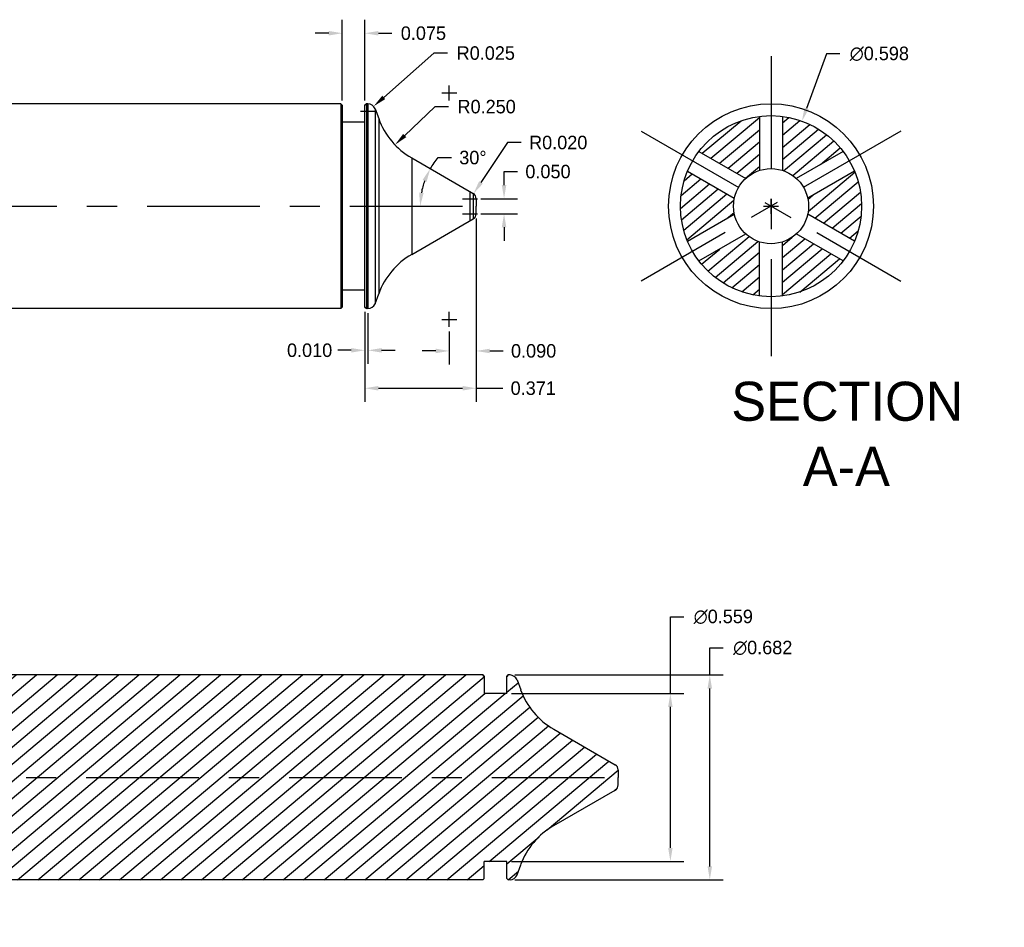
# Model space of a CAD drawing. Extents: x -1.01 to 5.54, y 13.94 to 17.39.
# Tile 2 of 2: x 2.27 to 5.54, y 14.2 to 17.22. Entities that reach past the tile are written whole.
import ezdxf

# ---------------------------------------------------------------- set-up
doc = ezdxf.new("R2010")
doc.units = 0
doc.header["$LTSCALE"] = 0.5
doc.header["$MEASUREMENT"] = 0
doc.linetypes.add('CENTER2', pattern=[1.125, 0.75, -0.125, 0.125, -0.125])
doc.layers.get('Defpoints').update_dxf_attribs({"linetype": 'CONTINUOUS'})
for name, color, linetype in [('Center', 1, 'CENTER2'), ('Dimension', 6, 'CONTINUOUS'), ('Object', 5, 'CONTINUOUS'), ('Object_hatch', 5, 'CONTINUOUS'), ('Section_Text', 2, 'CONTINUOUS')]:
    doc.layers.add(name, color=color, linetype=linetype)
doc.dimstyles.get("Standard").update_dxf_attribs({"dimtxt": 0.18, "dimasz": 0.18, "dimexe": 0.18, "dimexo": 0.0625, "dimgap": 0.09, "dimtad": 0, "dimtih": 1, "dimtoh": 1, "dimdec": 3, "dimzin": 0, "dimdsep": 46, "dimtxsty": 'Standard', "dimcen": 0.09, "dimadec": 0, "dimazin": 0, "dimtfac": 1, "dimtdec": 4, "dimtofl": 0, "dimtmove": 0, "dimatfit": 3, "dimfxl": 1, "dimtolj": 1, "dimtzin": 0, "dimarcsym": 0})

# ---------------------------------------------------------------- blocks, each defined once
blk = doc.blocks.new('*D21')
at = {"layer": 'Defpoints', "color": 0}
for p in [(3.8878, 14.9755), (3.8878, 14.4165), (4.4323, 14.4165)]:
    blk.add_point(p, dxfattribs=at)
at = {"layer": 'Dimension', "color": 0, "lineweight": -2}
for p, q in [((4.4323, 14.9755), (4.4323, 15.2305)), ((4.4323, 15.2305), (4.4773, 15.2305)), ((3.9034, 14.9755), (4.4773, 14.9755)), ((4.4323, 14.4615), (4.4323, 14.9305)), ((3.9034, 14.4165), (4.4773, 14.4165))]:
    blk.add_line(p, q, dxfattribs=at)
at = {"layer": 'Dimension', "color": 0}
for points in [[(4.4248, 14.9305), (4.4398, 14.9305), (4.4323, 14.9755)], [(4.4248, 14.4615), (4.4398, 14.4615), (4.4323, 14.4165)]]:
    blk.add_solid(points, dxfattribs=at)
at = {"layer": 'Dimension', "color": 0, "insert": (4.6085, 15.2305), "char_height": 0.045, "attachment_point": 5}
blk.add_mtext('\\A1;∅0.559', dxfattribs=at)
blk = doc.blocks.new('*D22')
at = {"layer": 'Defpoints', "color": 0}
for p in [(3.8984, 15.037), (3.8984, 14.355), (4.5635, 14.355)]:
    blk.add_point(p, dxfattribs=at)
at = {"layer": 'Dimension', "color": 0, "lineweight": -2}
for p, q in [((4.5635, 15.037), (4.5635, 15.127)), ((4.5635, 15.127), (4.6085, 15.127)), ((3.914, 15.037), (4.6085, 15.037)), ((4.5635, 14.4), (4.5635, 14.992)), ((3.914, 14.355), (4.6085, 14.355))]:
    blk.add_line(p, q, dxfattribs=at)
at = {"layer": 'Dimension', "color": 0}
for points in [[(4.556, 14.992), (4.571, 14.992), (4.5635, 15.037)], [(4.556, 14.4), (4.571, 14.4), (4.5635, 14.355)]]:
    blk.add_solid(points, dxfattribs=at)
at = {"layer": 'Dimension', "color": 0, "insert": (4.7398, 15.127), "char_height": 0.045, "attachment_point": 5}
blk.add_mtext('\\A1;∅0.682', dxfattribs=at)
blk = doc.blocks.new('*D23')
at = {"layer": 'Defpoints', "color": 0}
for p in [(3.7657, 16.6226), (3.7768, 16.6392)]:
    blk.add_point(p, dxfattribs=at)
at = {"layer": 'Dimension', "color": 0, "lineweight": -2}
for p, q in [((3.8902, 16.8093), (3.8018, 16.6767)), ((3.9352, 16.8093), (3.8902, 16.8093)), ((3.7407, 16.6226), (3.7907, 16.6226)), ((3.7657, 16.5976), (3.7657, 16.6476))]:
    blk.add_line(p, q, dxfattribs=at)
at = {"layer": 'Dimension', "color": 0}
blk.add_solid([(3.7956, 16.6808), (3.808, 16.6725), (3.7768, 16.6392)], dxfattribs=at)
at = {"layer": 'Dimension', "color": 0, "insert": (4.0589, 16.8093), "char_height": 0.045, "attachment_point": 5}
blk.add_mtext('\\A1;R0.020', dxfattribs=at)
blk = doc.blocks.new('*D24')
at = {"layer": 'Defpoints', "color": 0}
for p in [(3.5711, 16.7581), (3.6031, 16.641), (3.7757, 16.6399), (-0.6849, 16.5976), (3.7857, 16.5976)]:
    blk.add_point(p, dxfattribs=at)
at = {"layer": 'Dimension', "color": 0, "lineweight": -2}
blk.add_line((3.6587, 16.7592), (3.7037, 16.7592), dxfattribs=at)
for start, end in [(139.6607, 150), (160.3393, 169.6607)]:
    blk.add_arc((3.849, 16.5976), 0.2497, start, end, dxfattribs=at)
at = {"layer": 'Dimension', "color": 0}
for points in [[(3.6071, 16.6848), (3.6207, 16.6785), (3.6328, 16.7225)], [(3.6109, 16.6417), (3.5959, 16.6431), (3.5993, 16.5976)]]:
    blk.add_solid(points, dxfattribs=at)
at = {"layer": 'Dimension', "color": 0, "insert": (3.775, 16.7592), "char_height": 0.045, "attachment_point": 5}
blk.add_mtext('\\A1;30°', dxfattribs=at)
blk = doc.blocks.new('*D25')
at = {"layer": 'Defpoints', "color": 0}
for p in [(3.6961, 16.9746), (3.5153, 16.8019)]:
    blk.add_point(p, dxfattribs=at)
at = {"layer": 'Dimension', "color": 0, "lineweight": -2}
for p, q in [((3.6481, 16.9288), (3.5479, 16.833)), ((3.6931, 16.9288), (3.6481, 16.9288))]:
    blk.add_line(p, q, dxfattribs=at)
at = {"layer": 'Dimension', "color": 0}
blk.add_solid([(3.5427, 16.8384), (3.553, 16.8275), (3.5153, 16.8019)], dxfattribs=at)
at = {"layer": 'Dimension', "color": 0, "insert": (3.8206, 16.9288), "char_height": 0.045, "attachment_point": 5}
blk.add_mtext('\\A1;R0.250', dxfattribs=at)
blk = doc.blocks.new('*D26')
at = {"layer": 'Defpoints', "color": 0}
for p in [(3.7857, 16.5726), (3.6961, 16.1956), (3.6961, 16.1157)]:
    blk.add_point(p, dxfattribs=at)
at = {"layer": 'Dimension', "color": 0, "lineweight": -2}
for p, q in [((3.7857, 16.557), (3.7857, 16.0707)), ((3.6961, 16.18), (3.6961, 16.0707)), ((3.6511, 16.1157), (3.6061, 16.1157)), ((3.8307, 16.1157), (3.8757, 16.1157))]:
    blk.add_line(p, q, dxfattribs=at)
at = {"layer": 'Dimension', "color": 0}
for points in [[(3.6511, 16.1232), (3.6511, 16.1082), (3.6961, 16.1157)], [(3.8307, 16.1232), (3.8307, 16.1082), (3.7857, 16.1157)]]:
    blk.add_solid(points, dxfattribs=at)
at = {"layer": 'Dimension', "color": 0, "insert": (3.977, 16.1157), "char_height": 0.045, "attachment_point": 5}
blk.add_mtext('\\A1;0.090', dxfattribs=at)
blk = doc.blocks.new('*D27')
at = {"layer": 'Defpoints', "color": 0}
for p in [(3.7857, 16.6226), (3.7857, 16.5726), (3.8786, 16.5726)]:
    blk.add_point(p, dxfattribs=at)
at = {"layer": 'Dimension', "color": 0, "lineweight": -2}
for p, q in [((3.8786, 16.6676), (3.8786, 16.7126)), ((3.8786, 16.7126), (3.9236, 16.7126)), ((3.8014, 16.6226), (3.9236, 16.6226)), ((3.8014, 16.5726), (3.9236, 16.5726)), ((3.8786, 16.5276), (3.8786, 16.4826))]:
    blk.add_line(p, q, dxfattribs=at)
at = {"layer": 'Dimension', "color": 0}
for points in [[(3.8711, 16.6676), (3.8861, 16.6676), (3.8786, 16.6226)], [(3.8711, 16.5276), (3.8861, 16.5276), (3.8786, 16.5726)]]:
    blk.add_solid(points, dxfattribs=at)
at = {"layer": 'Dimension', "color": 0, "insert": (4.0248, 16.7126), "char_height": 0.045, "attachment_point": 5}
blk.add_mtext('\\A1;0.050', dxfattribs=at)
blk = doc.blocks.new('*D28')
at = {"layer": 'Defpoints', "color": 0}
for p in [(3.4444, 16.9301), (3.4256, 16.9136)]:
    blk.add_point(p, dxfattribs=at)
at = {"layer": 'Dimension', "color": 0, "lineweight": -2}
for p, q in [((3.6453, 17.1071), (3.4782, 16.9599)), ((3.6903, 17.1071), (3.6453, 17.1071)), ((3.4256, 16.8886), (3.4256, 16.9386)), ((3.4006, 16.9136), (3.4506, 16.9136))]:
    blk.add_line(p, q, dxfattribs=at)
at = {"layer": 'Dimension', "color": 0}
blk.add_solid([(3.4732, 16.9655), (3.4831, 16.9542), (3.4444, 16.9301)], dxfattribs=at)
at = {"layer": 'Dimension', "color": 0, "insert": (3.8178, 17.1071), "char_height": 0.045, "attachment_point": 5}
blk.add_mtext('\\A1;R0.025', dxfattribs=at)
blk = doc.blocks.new('*D29')
at = {"layer": 'Defpoints', "color": 0}
for p in [(3.7857, 16.5726), (3.4151, 16.2616), (3.7857, 15.9915)]:
    blk.add_point(p, dxfattribs=at)
at = {"layer": 'Dimension', "color": 0, "lineweight": -2}
for p, q in [((3.7857, 16.557), (3.7857, 15.9465)), ((3.4151, 16.246), (3.4151, 15.9465)), ((3.4601, 15.9915), (3.7407, 15.9915)), ((3.7857, 15.9915), (3.8744, 15.9915))]:
    blk.add_line(p, q, dxfattribs=at)
at = {"layer": 'Dimension', "color": 0}
for points in [[(3.4601, 15.999), (3.4601, 15.984), (3.4151, 15.9915)], [(3.7407, 15.999), (3.7407, 15.984), (3.7857, 15.9915)]]:
    blk.add_solid(points, dxfattribs=at)
at = {"layer": 'Dimension', "color": 0, "insert": (3.9757, 15.9915), "char_height": 0.045, "attachment_point": 5}
blk.add_mtext('\\A1;0.371', dxfattribs=at)
blk = doc.blocks.new('*D30')
at = {"layer": 'Defpoints', "color": 0}
for p in [(3.4151, 16.2616), (3.4256, 16.2566), (3.4256, 16.1178)]:
    blk.add_point(p, dxfattribs=at)
at = {"layer": 'Dimension', "color": 0, "lineweight": -2}
for p, q in [((3.4151, 16.246), (3.4151, 16.0728)), ((3.4256, 16.241), (3.4256, 16.0728)), ((3.3701, 16.1178), (3.3251, 16.1178)), ((3.4706, 16.1178), (3.5156, 16.1178))]:
    blk.add_line(p, q, dxfattribs=at)
at = {"layer": 'Dimension', "color": 0}
for points in [[(3.3701, 16.1253), (3.3701, 16.1103), (3.4151, 16.1178)], [(3.4706, 16.1253), (3.4706, 16.1103), (3.4256, 16.1178)]]:
    blk.add_solid(points, dxfattribs=at)
at = {"layer": 'Dimension', "color": 0, "insert": (3.2313, 16.1178), "char_height": 0.045, "attachment_point": 5}
blk.add_mtext('\\A1;0.010', dxfattribs=at)
blk = doc.blocks.new('*D31')
at = {"layer": 'Defpoints', "color": 0}
for p in [(3.4151, 17.1734), (3.3401, 16.9336), (3.4151, 16.9336)]:
    blk.add_point(p, dxfattribs=at)
at = {"layer": 'Dimension', "color": 0, "lineweight": -2}
for p, q in [((3.3401, 16.9492), (3.3401, 17.2184)), ((3.4151, 16.9492), (3.4151, 17.2184)), ((3.2951, 17.1734), (3.2501, 17.1734)), ((3.4601, 17.1734), (3.5051, 17.1734))]:
    blk.add_line(p, q, dxfattribs=at)
at = {"layer": 'Dimension', "color": 0}
for points in [[(3.2951, 17.1809), (3.2951, 17.1659), (3.3401, 17.1734)], [(3.4601, 17.1809), (3.4601, 17.1659), (3.4151, 17.1734)]]:
    blk.add_solid(points, dxfattribs=at)
at = {"layer": 'Dimension', "color": 0, "insert": (3.6101, 17.1734), "char_height": 0.045, "attachment_point": 5}
blk.add_mtext('\\A1;0.075', dxfattribs=at)
blk = doc.blocks.new('*D32')
at = {"layer": 'Defpoints', "color": 0}
for p in [(4.8704, 16.8808), (4.6643, 16.3143)]:
    blk.add_point(p, dxfattribs=at)
at = {"layer": 'Dimension', "color": 0, "lineweight": -2}
for p, q in [((4.9518, 17.1047), (4.8858, 16.9231)), ((4.9968, 17.1047), (4.9518, 17.1047)), ((4.7674, 16.5726), (4.7674, 16.6226)), ((4.7424, 16.5976), (4.7924, 16.5976))]:
    blk.add_line(p, q, dxfattribs=at)
at = {"layer": 'Dimension', "color": 0}
blk.add_solid([(4.8787, 16.9257), (4.8928, 16.9206), (4.8704, 16.8808)], dxfattribs=at)
at = {"layer": 'Dimension', "color": 0, "insert": (5.128, 17.1047), "char_height": 0.045, "attachment_point": 5}
blk.add_mtext('\\A1;∅0.598', dxfattribs=at)
blk = doc.blocks.new('*D33')
at = {"layer": 'Defpoints', "color": 0}
for p in [(1.3302, 15.037), (1.3545, 14.995), (0.971, 14.8984), (-0.2122, 14.696), (4.2585, 14.696)]:
    blk.add_point(p, dxfattribs=at)
at = {"layer": 'Dimension', "color": 0, "lineweight": -2}
blk.add_line((1.3224, 15.0506), (1.2087, 15.2475), dxfattribs=at)
for start, end in [(124.3582, 129.8612), (142.0113, 175.6418)]:
    blk.add_arc((1.5271, 14.696), 0.5917, start, end, dxfattribs=at)
at = {"layer": 'Dimension', "color": 0}
for points in [[(1.1891, 15.1909), (1.1971, 15.1782), (1.2312, 15.2085)], [(0.9446, 14.7407), (0.9296, 14.7413), (0.9354, 14.696)]]:
    blk.add_solid(points, dxfattribs=at)
at = {"layer": 'Dimension', "color": 0, "insert": (1.0997, 15.1052), "char_height": 0.045, "attachment_point": 5}
blk.add_mtext('\\A1;60°', dxfattribs=at)

msp = doc.modelspace()

# ---------------------------------------------------------------- hatches: boundary and pattern name
at = {"layer": 'Object'}
h = msp.add_hatch(dxfattribs=at)
h.set_pattern_fill('ANSI31', color=256, scale=0.35, angle=355, style=0)
h.set_pattern_definition([(40, (0, 0.238164), (-0.02812196, 0.03351444), [])])
h.paths.add_polyline_path([(1.354, 14.9959), (1.3302, 15.037), (1.3095, 15.037), (1.3045, 15.032), (1.3045, 14.9755), (1.2295, 14.9755), (1.2295, 15.032), (1.2245, 15.037), (0.8395, 15.037), (0.8395, 15.0305), (0.7995, 15.0305, -0.414214), (0.7695, 15.0605), (0.7695, 15.125, 0.414214), (0.6995, 15.195), (0.6545, 15.195), (0.6495, 15.19), (0.6495, 15.0996), (0.5395, 15.0996), (0.5395, 15.19), (0.5345, 15.195), (0.4995, 15.195, 0.414214), (0.4195, 15.115), (0.4195, 15.0301, -0.414214), (0.3895, 15.0001), (0.3495, 15.0001), (0.3495, 15.007), (-0.0195, 15.007), (-0.0245, 15.002), (-0.0245, 14.9445), (-0.0995, 14.9445), (-0.0995, 15.002), (-0.1045, 15.007), (-0.1348, 15.007), (-0.1395, 15.0022), (-0.1395, 14.851), (-0.1095, 14.821), (1.354, 14.821)])
h.paths.add_polyline_path([(1.354, 14.571), (-0.1095, 14.571), (-0.1395, 14.541), (-0.1395, 14.3898), (-0.1348, 14.3851), (-0.1045, 14.3851), (-0.0995, 14.3901), (-0.0995, 14.4476), (-0.0245, 14.4476), (-0.0245, 14.3901), (-0.0195, 14.3851), (0.3495, 14.3851), (0.3495, 14.3919), (0.3895, 14.3919, -0.414214), (0.4195, 14.3619), (0.4195, 14.277, 0.414214), (0.4995, 14.197), (0.5345, 14.197), (0.5395, 14.202), (0.5395, 14.2925), (0.6495, 14.2925), (0.6495, 14.202), (0.6545, 14.197), (0.6995, 14.197, 0.414214), (0.7695, 14.267), (0.7695, 14.3315, -0.414214), (0.7995, 14.3615), (0.8395, 14.3615), (0.8395, 14.355), (1.2245, 14.355), (1.2295, 14.36), (1.2295, 14.4165), (1.3045, 14.4165), (1.3045, 14.36), (1.3095, 14.355), (1.3302, 14.355), (1.354, 14.3962)])
h.paths.add_polyline_path([(4.0438, 14.5355), (4.2485, 14.6537, 0.267949), (4.2585, 14.671), (4.2585, 14.696), (1.5041, 14.696), (1.43, 14.5726), (1.43, 14.3962), (1.4537, 14.355), (1.4745, 14.355), (1.4795, 14.36), (1.4795, 14.4165), (1.5545, 14.4165), (1.5545, 14.36), (1.5595, 14.355), (3.8078, 14.355), (3.8128, 14.36), (3.8128, 14.4165), (3.8878, 14.4165), (3.8878, 14.36), (3.8928, 14.355), (3.8984, 14.355, 0.315299), (3.9218, 14.3715), (3.9339, 14.4045, -0.176327)])
h.paths.add_polyline_path([(3.9339, 14.9875), (3.9218, 15.0206, 0.315299), (3.8984, 15.037), (3.8928, 15.037), (3.8878, 15.032), (3.8878, 14.9755), (3.8128, 14.9755), (3.8128, 15.032), (3.8078, 15.037), (1.5595, 15.037), (1.5545, 15.032), (1.5545, 14.9755), (1.4795, 14.9755), (1.4795, 15.032), (1.4745, 15.037), (1.4537, 15.037), (1.43, 14.9959), (1.43, 14.8194), (1.5041, 14.696), (4.2585, 14.696), (4.2585, 14.721, 0.267949), (4.2485, 14.7383), (4.0438, 14.8565, -0.176327)])
at = {"layer": 'Object_hatch'}
h = msp.add_hatch(dxfattribs=at)
h.set_pattern_fill('ANSI31', color=256, scale=0.25, angle=355, style=0)
h.set_pattern_definition([(40, (0.15443, 4e-15), (-0.020087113, 0.02393889), [])])
h.paths.add_polyline_path([(4.7294, 16.8966, 0.201246), (4.5274, 16.78), (4.6832, 16.69, -0.107769), (4.7294, 16.7167)])
h.paths.add_polyline_path([(4.8054, 16.8966), (4.8054, 16.7167, -0.107769), (4.8515, 16.69), (5.0073, 16.78, 0.201246)])
h.paths.add_polyline_path([(5.0453, 16.481, 0.099624), (5.0688, 16.5976, 0.099624), (5.0453, 16.7142), (4.8895, 16.6242, -0.053729), (4.8924, 16.5976, -0.053729), (4.8895, 16.571)])
h.paths.add_polyline_path([(4.8515, 16.5051, -0.107769), (4.8054, 16.4785), (4.8054, 16.2986, 0.201246), (5.0073, 16.4152)])
h.paths.add_polyline_path([(4.7294, 16.4785, -0.107769), (4.6832, 16.5051), (4.5274, 16.4152, 0.201246), (4.7294, 16.2986)])
h.paths.add_polyline_path([(4.4894, 16.7142, 0.099624), (4.466, 16.5976, 0.099624), (4.4894, 16.481), (4.6452, 16.571, -0.053729), (4.6424, 16.5976, -0.053729), (4.6452, 16.6242)])

# ---------------------------------------------------------------- linework, layer by layer
at = {"layer": 'Center'}
for p, q in [((4.7674, 17.0966), (4.7674, 16.0986)), ((3.6961, 16.9496), (3.6961, 16.9996)), ((3.6711, 16.9746), (3.7211, 16.9746)), ((4.3352, 16.8471), (5.1995, 16.3481)), ((5.1995, 16.8471), (4.3352, 16.3481)), ((-0.6849, 16.5976), (3.7857, 16.5976)), ((3.7657, 16.5476), (3.7657, 16.5976)), ((3.7407, 16.5726), (3.7907, 16.5726)), ((3.6961, 16.1956), (3.6961, 16.2456)), ((3.6711, 16.2206), (3.7211, 16.2206)), ((-0.2122, 14.696), (4.2585, 14.696))]:
    msp.add_line(p, q, dxfattribs=at)
at = {"layer": 'Object'}
for p, q in [((3.3351, 16.9386), (1.0867, 16.9386)), ((3.3351, 16.9386), (3.3401, 16.9336)), ((3.3401, 16.9336), (3.3351, 16.9386)), ((3.3351, 16.9386), (3.3351, 16.2566)), ((3.3401, 16.9336), (3.3401, 16.2616)), ((3.4151, 16.9336), (3.4201, 16.9386)), ((3.4201, 16.9386), (3.4151, 16.9336)), ((3.4151, 16.2616), (3.4151, 16.9336)), ((3.4256, 16.9386), (3.4201, 16.9386)), ((3.4256, 16.9386), (3.4201, 16.9386)), ((3.4201, 16.9386), (3.4201, 16.2566)), ((3.4256, 16.9386), (3.4256, 16.2566)), ((3.4491, 16.9221), (3.4612, 16.8891)), ((3.4491, 16.9221), (3.4491, 16.273)), ((3.4612, 16.8891), (3.4612, 16.3061)), ((4.7294, 16.8966), (4.7294, 16.7167)), ((4.8054, 16.8966), (4.8054, 16.7167)), ((3.4151, 16.8771), (3.3401, 16.8771)), ((3.5711, 16.7581), (3.7757, 16.6399)), ((3.5711, 16.7581), (3.5711, 16.4371)), ((4.5274, 16.78), (4.6832, 16.69)), ((5.0073, 16.78), (4.8515, 16.69)), ((4.4894, 16.7142), (4.6452, 16.6242)), ((5.0453, 16.7142), (4.8895, 16.6242)), ((3.4256, 16.2566), (3.4256, 16.6424)), ((3.7757, 16.6399), (3.7757, 16.5553)), ((3.7857, 16.6226), (3.7857, 16.5976)), ((3.7857, 16.5726), (3.7857, 16.5976)), ((3.5711, 16.4371), (3.7757, 16.5553)), ((4.4894, 16.481), (4.6452, 16.571)), ((5.0453, 16.481), (4.8895, 16.571)), ((4.5274, 16.4152), (4.6832, 16.5051)), ((5.0073, 16.4152), (4.8515, 16.5051)), ((4.7294, 16.2986), (4.7294, 16.4785)), ((4.8054, 16.2986), (4.8054, 16.4785)), ((3.4151, 16.3181), (3.3401, 16.3181)), ((3.4491, 16.273), (3.4612, 16.3061)), ((3.3351, 16.2566), (3.3401, 16.2616)), ((3.3401, 16.2616), (3.3351, 16.2566)), ((3.4151, 16.2616), (3.4201, 16.2566)), ((3.4201, 16.2566), (3.4151, 16.2616)), ((3.3351, 16.2566), (1.0867, 16.2566)), ((3.4256, 16.2566), (3.4201, 16.2566)), ((3.4256, 16.2566), (3.4201, 16.2566)), ((3.8078, 15.037), (1.5595, 15.037)), ((3.8078, 15.037), (3.8128, 15.032)), ((3.8128, 15.032), (3.8078, 15.037)), ((3.8128, 15.032), (3.8128, 14.9755)), ((3.8878, 15.032), (3.8928, 15.037)), ((3.8928, 15.037), (3.8878, 15.032)), ((3.8878, 14.9755), (3.8878, 15.032)), ((3.8984, 15.037), (3.8928, 15.037)), ((3.8984, 15.037), (3.8928, 15.037)), ((3.9218, 15.0206), (3.9339, 14.9875)), ((3.8878, 14.9755), (3.8128, 14.9755)), ((4.0438, 14.8565), (4.2485, 14.7383)), ((4.2585, 14.721), (4.2585, 14.696)), ((4.2585, 14.671), (4.2585, 14.696)), ((4.0438, 14.5355), (4.2485, 14.6537)), ((3.8878, 14.4165), (3.8128, 14.4165)), ((3.8128, 14.36), (3.8128, 14.4165)), ((3.8878, 14.36), (3.8878, 14.4165)), ((3.9218, 14.3715), (3.9339, 14.4045)), ((3.8078, 14.355), (3.8128, 14.36)), ((3.8128, 14.36), (3.8078, 14.355)), ((3.8878, 14.36), (3.8928, 14.355)), ((3.8928, 14.355), (3.8878, 14.36)), ((3.8078, 14.355), (1.5595, 14.355)), ((3.8984, 14.355), (3.8928, 14.355)), ((3.8984, 14.355), (3.8928, 14.355))]:
    msp.add_line(p, q, dxfattribs=at)
for radius in [0.341, 0.3014, 0.125]:
    msp.add_circle((4.7674, 16.5976), radius, dxfattribs=at)
for centre, radius, start, end in [((3.4256, 16.9136), 0.025, 20, 90), ((3.6961, 16.9746), 0.25, 200, 240), ((3.7657, 16.6226), 0.02, 0, 60), ((3.7657, 16.5726), 0.02, 300, 0), ((3.6961, 16.2206), 0.25, 120, 160), ((3.4256, 16.2816), 0.025, 270, 340), ((3.8984, 15.012), 0.025, 20, 90), ((4.1688, 15.073), 0.25, 200, 240), ((4.2385, 14.721), 0.02, 0, 60), ((4.2385, 14.671), 0.02, 300, 0), ((4.1688, 14.319), 0.25, 120, 160), ((3.8984, 14.38), 0.025, 270, 340)]:
    msp.add_arc(centre, radius, start, end, dxfattribs=at)

# ---------------------------------------------------------------- texts
at = {"layer": 'Section_Text', "insert": (4.8483, 15.8399), "char_height": 0.13, "width": 0.396688, "attachment_point": 4}
msp.add_mtext('\\pi-0.21332;SECTION \\P\\pi0.025011;A-A', dxfattribs=at)

# ---------------------------------------------------------------- dimensions: what is measured, and where the dimension line sits
at = {"layer": 'Dimension'}
dim = msp.add_linear_dim(base=(3.4151, 17.1734), p1=(3.3401, 16.9336), p2=(3.4151, 16.9336), dimstyle='Standard', override={"dimscale": 0.25, "dimcen": 0.1, "dimtdec": 3}, dxfattribs=at)
dim.commit()
dim.dimension.update_dxf_attribs({"geometry": '*D31', "text_midpoint": (3.6101, 17.1734)})
for center, mpoint, picture, middle in [((3.4256, 16.9136), (3.4444, 16.9301), '*D28', (3.8178, 17.1071)), ((3.6961, 16.9746), (3.5153, 16.8019), '*D25', (3.8206, 16.9288)), ((3.7657, 16.6226), (3.7768, 16.6392), '*D23', (4.0589, 16.8093))]:
    dim = msp.add_radius_dim(center=center, mpoint=mpoint, dimstyle='Standard', override={"dimscale": 0.25, "dimcen": 0.1, "dimtdec": 3}, dxfattribs=at)
    dim.commit()
    dim.dimension.update_dxf_attribs({"geometry": picture, "text_midpoint": middle, "dimtype": 164})
dim = msp.add_diameter_dim_2p(p1=(4.6643, 16.3143), p2=(4.8704, 16.8808), text='∅0.598', dimstyle='Standard', override={"dimscale": 0.25, "dimcen": 0.1, "dimtdec": 3}, dxfattribs=at)
dim.commit()
dim.dimension.update_dxf_attribs({"geometry": '*D32', "text_midpoint": (5.128, 17.1047), "dimtype": 163})
dim = msp.add_angular_dim_2l(base=(3.6031, 16.641), line1=((-0.6849, 16.5976), (3.7857, 16.5976)), line2=((3.5711, 16.7581), (3.7757, 16.6399)), dimstyle='Standard', override={"dimscale": 0.25, "dimcen": 0.1, "dimtdec": 3}, dxfattribs=at)
dim.commit()
dim.dimension.update_dxf_attribs({"geometry": '*D24', "text_midpoint": (3.775, 16.7592)})
dim = msp.add_linear_dim(base=(3.8786, 16.5726), p1=(3.7857, 16.6226), p2=(3.7857, 16.5726), angle=90, dimstyle='Standard', override={"dimscale": 0.25, "dimcen": 0.1, "dimtdec": 3}, dxfattribs=at)
dim.commit()
dim.dimension.update_dxf_attribs({"geometry": '*D27', "text_midpoint": (4.0248, 16.7126), "dimtype": 160})
for base, p1, p2, picture, middle in [((3.7857, 15.9915), (3.4151, 16.2616), (3.7857, 16.5726), '*D29', (3.9757, 15.9915)), ((3.6961, 16.1157), (3.7857, 16.5726), (3.6961, 16.1956), '*D26', (3.977, 16.1157))]:
    dim = msp.add_linear_dim(base=base, p1=p1, p2=p2, dimstyle='Standard', override={"dimscale": 0.25, "dimcen": 0.1, "dimtdec": 3}, dxfattribs=at)
    dim.commit()
    dim.dimension.update_dxf_attribs({"geometry": picture, "text_midpoint": middle, "dimtype": 160})
dim = msp.add_linear_dim(base=(3.4256, 16.1178), p1=(3.4151, 16.2616), p2=(3.4256, 16.2566), text='0.010', dimstyle='Standard', override={"dimscale": 0.25, "dimcen": 0.1, "dimtdec": 3}, dxfattribs=at)
dim.commit()
dim.dimension.update_dxf_attribs({"geometry": '*D30', "text_midpoint": (3.2313, 16.1178), "dimtype": 160})
dim = msp.add_angular_dim_2l(base=(0.971, 14.8984), line1=((-0.2122, 14.696), (4.2585, 14.696)), line2=((1.3545, 14.995), (1.3302, 15.037)), dimstyle='Standard', override={"dimscale": 0.25, "dimcen": 0.1, "dimtdec": 3}, dxfattribs=at)
dim.commit()
dim.dimension.update_dxf_attribs({"geometry": '*D33', "text_midpoint": (1.0997, 15.1052), "dimtype": 162})
for base, p1, p2, picture, middle in [((4.4323, 14.4165), (3.8878, 14.9755), (3.8878, 14.4165), '*D21', (4.6085, 15.2305)), ((4.5635, 14.355), (3.8984, 15.037), (3.8984, 14.355), '*D22', (4.7398, 15.127))]:
    dim = msp.add_linear_dim(base=base, p1=p1, p2=p2, angle=90, text='∅<>', dimstyle='Standard', override={"dimscale": 0.25, "dimcen": 0.1, "dimtdec": 3}, dxfattribs=at)
    dim.commit()
    dim.dimension.update_dxf_attribs({"geometry": picture, "text_midpoint": middle, "dimtype": 160})

doc.saveas('drawing.dxf')
